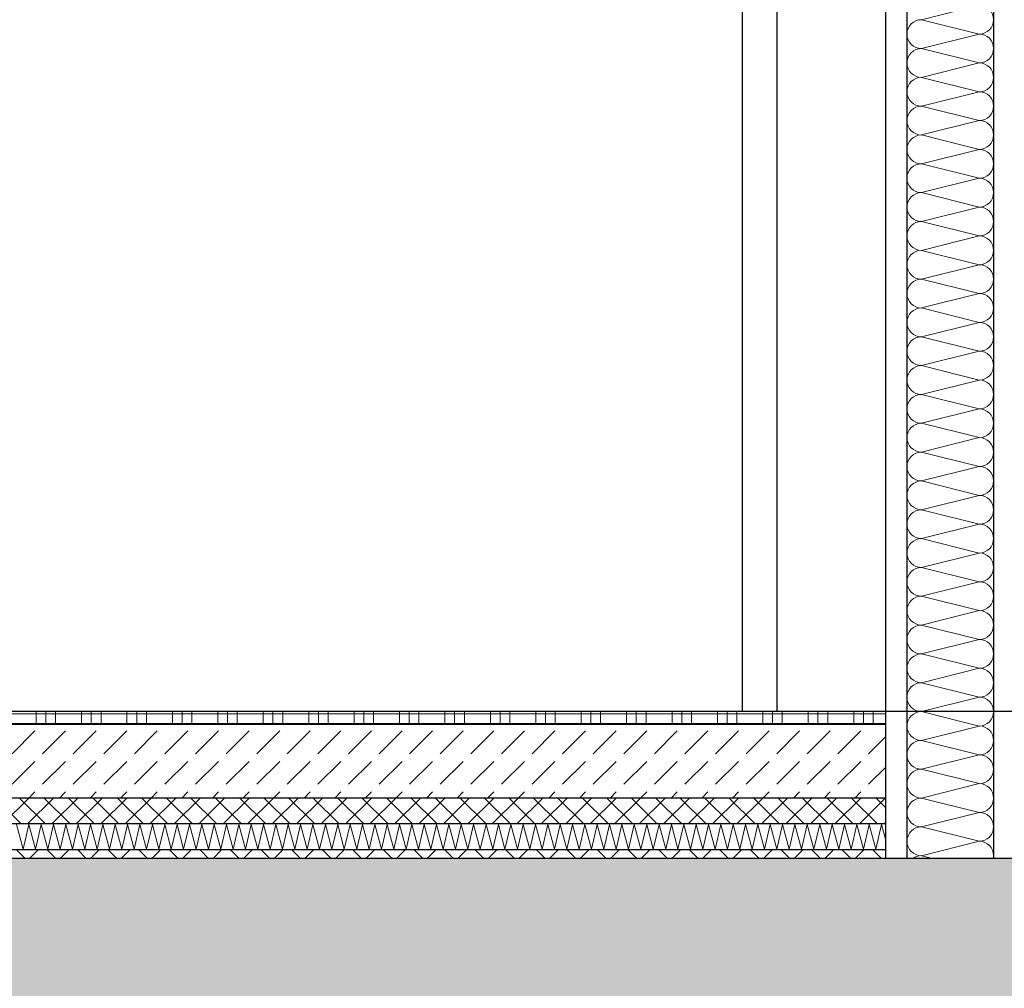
# Model space of a CAD drawing. Header units: metres. Extents: x -12 to 62.3, y -22.2 to 2.8.
# Tile 63 of 214: x 14 to 15.1, y -6.3 to -5.2. Entities that reach past the tile are written whole.
import ezdxf

# ---------------------------------------------------------------- set-up
doc = ezdxf.new("R2010")
doc.units = ezdxf.units.M
doc.header["$LTSCALE"] = 20
doc.header["$MEASUREMENT"] = 0
doc.layers.get('0').update_dxf_attribs({"color": 8, "lineweight": 9})
doc.layers.get('Defpoints').update_dxf_attribs({"color": 8, "lineweight": 9})
for name, color, linetype in [('Neubau_A-Decken', 8, 'Continuous'), ('Neubau_A-STB Wände', 8, 'Continuous'), ('Neubau_A-TB Wände', 8, 'Continuous'), ('Neubau_B-Bodenaufbau', 8, 'Continuous'), ('Neubau_T-Bemaßung', 8, 'Continuous')]:
    doc.layers.add(name, color=color, linetype=linetype)
doc.styles.add('ERSTELLTER_STIL_2', font='arial.ttf')
doc.dimstyles.new('ERSTELLTER_STIL__1', dxfattribs={"dimtxt": 0.0875, "dimasz": 0.059375, "dimexe": 0.18, "dimexo": 0.0625, "dimgap": 0, "dimtad": 1, "dimzin": 0, "dimdsep": 46, "dimtxsty": 'ERSTELLTER_STIL_2', "dimblk": 'ARROWHEAD_6', "dimblk1": 'ARROWHEAD_6', "dimblk2": 'ARROWHEAD_6', "dimcen": 0.09, "dimclrd": 7, "dimclre": 7, "dimclrt": 7, "dimazin": 0, "dimtfac": 1, "dimtdec": 4, "dimtmove": 0, "dimatfit": 3, "dimfxl": 1, "dimtolj": 1, "dimtzin": 0, "dimarcsym": 0})

# ---------------------------------------------------------------- blocks, each defined once
blk = doc.blocks.new('*X369', base_point=(-18420.1572, 0))
at = {"layer": 'Neubau_A-TB Wände', "color": 8, "linetype": 'Continuous', "lineweight": 9}
for p, q in [((-21357.9872, 4.9667), (-21358.0539, 4.95)), ((-21357.9872, 4.9333), (-21358.0539, 4.95)), ((-21357.9872, 4.9333), (-21358.0539, 4.9167)), ((-21357.9872, 4.9), (-21358.0539, 4.9167)), ((-21357.9872, 4.9), (-21358.0539, 4.8833)), ((-21357.9872, 4.8667), (-21358.0539, 4.8833)), ((-21357.9872, 4.8667), (-21358.0539, 4.85)), ((-21357.9872, 4.8333), (-21358.0539, 4.85)), ((-21357.9872, 4.8333), (-21358.0539, 4.8167)), ((-21357.9872, 4.8), (-21358.0539, 4.8167)), ((-21357.9872, 4.8), (-21358.0539, 4.7833)), ((-21357.9872, 4.7667), (-21358.0539, 4.7833)), ((-21357.9872, 4.7667), (-21358.0539, 4.75)), ((-21357.9872, 4.7333), (-21358.0539, 4.75)), ((-21357.9872, 4.7333), (-21358.0539, 4.7167)), ((-21357.9872, 4.7), (-21358.0539, 4.7167)), ((-21357.9872, 4.7), (-21358.0539, 4.6833)), ((-21357.9872, 4.6667), (-21358.0539, 4.6833)), ((-21357.9872, 4.6667), (-21358.0539, 4.65)), ((-21357.9872, 4.6333), (-21358.0539, 4.65)), ((-21357.9872, 4.6333), (-21358.0539, 4.6167)), ((-21357.9872, 4.6), (-21358.0539, 4.6167)), ((-21357.9872, 4.6), (-21358.0539, 4.5833)), ((-21357.9872, 4.5667), (-21358.0539, 4.5833)), ((-21357.9872, 4.5667), (-21358.0539, 4.55)), ((-21357.9872, 4.5333), (-21358.0539, 4.55)), ((-21357.9872, 4.5333), (-21358.0539, 4.5167)), ((-21357.9872, 4.5), (-21358.0539, 4.5167)), ((-21357.9872, 4.5), (-21358.0539, 4.4833)), ((-21357.9872, 4.4667), (-21358.0539, 4.4833)), ((-21357.9872, 4.4667), (-21358.0539, 4.45)), ((-21357.9872, 4.4333), (-21358.0539, 4.45)), ((-21357.9872, 4.4333), (-21358.0539, 4.4167)), ((-21357.9872, 4.4), (-21358.0539, 4.4167)), ((-21357.9872, 4.4), (-21358.0539, 4.3833)), ((-21357.9872, 4.3667), (-21358.0539, 4.3833)), ((-21357.9872, 4.3667), (-21358.0539, 4.35)), ((-21357.9872, 4.3333), (-21358.0539, 4.35)), ((-21357.9872, 4.3333), (-21358.0539, 4.3167)), ((-21357.9872, 4.3), (-21358.0539, 4.3167)), ((-21357.9872, 4.3), (-21358.0539, 4.2833)), ((-21357.9872, 4.2667), (-21358.0539, 4.2833)), ((-21357.9872, 4.2667), (-21358.0539, 4.25)), ((-21357.9872, 4.2333), (-21358.0539, 4.25)), ((-21357.9872, 4.2333), (-21358.0539, 4.2167)), ((-21357.9872, 4.2), (-21358.0539, 4.2167)), ((-21357.9872, 4.2), (-21358.0539, 4.1833)), ((-21357.9872, 4.1667), (-21358.0539, 4.1833)), ((-21357.9872, 4.1667), (-21358.0539, 4.15)), ((-21357.9872, 4.1333), (-21358.0539, 4.15)), ((-21357.9872, 4.1333), (-21358.0539, 4.1167)), ((-21357.9872, 4.1), (-21358.0539, 4.1167)), ((-21357.9872, 4.1), (-21358.0539, 4.0833)), ((-21357.9872, 4.0667), (-21358.0539, 4.0833)), ((-21357.9872, 4.0667), (-21358.0539, 4.05)), ((-21357.9872, 4.0333), (-21358.0539, 4.05)), ((-21357.9872, 4.0333), (-21358.0539, 4.0167)), ((-21357.9872, 4), (-21358.0539, 4.0167)), ((-21357.9872, 4), (-21358.0539, 3.9833)), ((-21358.0406, 3.98), (-21358.0539, 3.9833))]:
    blk.add_line(p, q, dxfattribs=at)
for centre, start, end in [((-21357.9872, 4.95), 0, 90), ((-21358.0539, 4.9333), 90, 180), ((-21357.9872, 4.95), 270, 0), ((-21358.0539, 4.9333), 180, 270), ((-21357.9872, 4.9167), 0, 90), ((-21358.0539, 4.9), 90, 180), ((-21357.9872, 4.9167), 270, 0), ((-21358.0539, 4.9), 180, 270), ((-21357.9872, 4.8833), 0, 90), ((-21358.0539, 4.8667), 90, 180), ((-21357.9872, 4.8833), 270, 0), ((-21358.0539, 4.8667), 180, 270), ((-21357.9872, 4.85), 0, 90), ((-21358.0539, 4.8333), 90, 180), ((-21357.9872, 4.85), 270, 0), ((-21358.0539, 4.8333), 180, 270), ((-21357.9872, 4.8167), 0, 90), ((-21358.0539, 4.8), 90, 180), ((-21357.9872, 4.8167), 270, 0), ((-21358.0539, 4.8), 180, 270), ((-21357.9872, 4.7833), 0, 90), ((-21358.0539, 4.7667), 90, 180), ((-21357.9872, 4.7833), 270, 0), ((-21358.0539, 4.7667), 180, 270), ((-21357.9872, 4.75), 0, 90), ((-21358.0539, 4.7333), 90, 180), ((-21357.9872, 4.75), 270, 0), ((-21358.0539, 4.7333), 180, 270), ((-21357.9872, 4.7167), 0, 90), ((-21358.0539, 4.7), 90, 180), ((-21357.9872, 4.7167), 270, 0), ((-21358.0539, 4.7), 180, 270), ((-21357.9872, 4.6833), 0, 90), ((-21358.0539, 4.6667), 90, 180), ((-21357.9872, 4.6833), 270, 0), ((-21358.0539, 4.6667), 180, 270), ((-21357.9872, 4.65), 0, 90), ((-21358.0539, 4.6333), 90, 180), ((-21357.9872, 4.65), 270, 0), ((-21358.0539, 4.6333), 180, 270), ((-21357.9872, 4.6167), 0, 90), ((-21358.0539, 4.6), 90, 180), ((-21357.9872, 4.6167), 270, 0), ((-21358.0539, 4.6), 180, 270), ((-21357.9872, 4.5833), 0, 90), ((-21358.0539, 4.5667), 90, 180), ((-21357.9872, 4.5833), 270, 0), ((-21358.0539, 4.5667), 180, 270), ((-21357.9872, 4.55), 0, 90), ((-21358.0539, 4.5333), 90, 180), ((-21357.9872, 4.55), 270, 0), ((-21358.0539, 4.5333), 180, 270), ((-21357.9872, 4.5167), 0, 90), ((-21358.0539, 4.5), 90, 180), ((-21357.9872, 4.5167), 270, 0), ((-21358.0539, 4.5), 180, 270), ((-21357.9872, 4.4833), 0, 90), ((-21358.0539, 4.4667), 90, 180), ((-21357.9872, 4.4833), 270, 0), ((-21358.0539, 4.4667), 180, 270), ((-21357.9872, 4.45), 0, 90), ((-21358.0539, 4.4333), 90, 180), ((-21357.9872, 4.45), 270, 0), ((-21358.0539, 4.4333), 180, 270), ((-21357.9872, 4.4167), 0, 90), ((-21358.0539, 4.4), 90, 180), ((-21357.9872, 4.4167), 270, 0), ((-21358.0539, 4.4), 180, 270), ((-21357.9872, 4.3833), 0, 90), ((-21358.0539, 4.3667), 90, 180), ((-21357.9872, 4.3833), 270, 0), ((-21358.0539, 4.3667), 180, 270), ((-21357.9872, 4.35), 0, 90), ((-21358.0539, 4.3333), 90, 180), ((-21357.9872, 4.35), 270, 0), ((-21358.0539, 4.3333), 180, 270), ((-21357.9872, 4.3167), 0, 90), ((-21358.0539, 4.3), 90, 180), ((-21357.9872, 4.3167), 270, 0), ((-21358.0539, 4.3), 180, 270), ((-21357.9872, 4.2833), 0, 90), ((-21358.0539, 4.2667), 90, 180), ((-21357.9872, 4.2833), 270, 0), ((-21358.0539, 4.2667), 180, 270), ((-21357.9872, 4.25), 0, 90), ((-21358.0539, 4.2333), 90, 180), ((-21357.9872, 4.25), 270, 0), ((-21358.0539, 4.2333), 180, 270), ((-21357.9872, 4.2167), 0, 90), ((-21358.0539, 4.2), 90, 180), ((-21357.9872, 4.2167), 270, 0), ((-21358.0539, 4.2), 180, 270), ((-21357.9872, 4.1833), 0, 90), ((-21358.0539, 4.1667), 90, 180), ((-21357.9872, 4.1833), 270, 0), ((-21358.0539, 4.1667), 180, 270), ((-21357.9872, 4.15), 0, 90), ((-21358.0539, 4.1333), 90, 180), ((-21357.9872, 4.15), 270, 0), ((-21358.0539, 4.1333), 180, 270), ((-21357.9872, 4.1167), 0, 90), ((-21358.0539, 4.1), 90, 180), ((-21357.9872, 4.1167), 270, 0), ((-21358.0539, 4.1), 180, 270), ((-21357.9872, 4.0833), 0, 90), ((-21358.0539, 4.0667), 90, 180), ((-21357.9872, 4.0833), 270, 0), ((-21358.0539, 4.0667), 180, 270), ((-21357.9872, 4.05), 0, 90), ((-21358.0539, 4.0333), 90, 180), ((-21357.9872, 4.05), 270, 0), ((-21358.0539, 4.0333), 180, 270), ((-21357.9872, 4.0167), 0, 90), ((-21358.0539, 4), 90, 180), ((-21357.9872, 4.0167), 270, 0), ((-21358.0539, 4), 180, 270), ((-21357.9872, 3.9833), 0, 90), ((-21358.0539, 3.9667), 90, 126.8699), ((-21357.9872, 3.9833), 348.463, 0)]:
    blk.add_arc(centre, 0.0167, start, end, dxfattribs=at)
blk = doc.blocks.new('ARROWHEAD_6')
at = {"color": 0, "linetype": 'Continuous', "lineweight": 0}
for p, q in [((-0.5, -0.5), (0.5, 0.5)), ((0, 0), (-1, 0))]:
    blk.add_line(p, q, dxfattribs=at)
blk = doc.blocks.new('*D508')
at = {"layer": 'Defpoints', "color": 0, "linetype": 'Continuous', "transparency": 16777216}
for p in [(2.6448, -6.195), (45.355, -6.195), (22.615, -6.495)]:
    blk.add_point(p, dxfattribs=at)
at = {"layer": 'Neubau_T-Bemaßung', "linetype": 'Continuous', "lineweight": -2, "transparency": 16777216}
for p, q in [((2.6448, -6.1356), (2.6448, -6.0763)), ((45.2925, -6.195), (2.4648, -6.195)), ((2.6448, -6.195), (2.6448, -6.2317)), ((2.6448, -6.495), (2.6448, -6.4586)), ((22.5525, -6.495), (2.4648, -6.495)), ((2.6448, -6.5544), (2.6448, -6.6138))]:
    blk.add_line(p, q, dxfattribs=at)
at = {"layer": 'Neubau_T-Bemaßung', "linetype": 'Continuous', "lineweight": -2, "transparency": 16777216, "xscale": 0.059375, "yscale": 0.059375, "zscale": 0.059375}
for p, rotation in [((2.6448, -6.195), 270), ((2.6448, -6.495), 90)]:
    blk.add_blockref('ARROWHEAD_6', p, dxfattribs=dict(at, rotation=rotation))
at = {"layer": 'Neubau_T-Bemaßung', "linetype": 'Continuous', "transparency": 16777216, "insert": (2.6448, -6.3451), "char_height": 0.0875, "attachment_point": 5, "rotation": 90, "style": 'ERSTELLTER_STIL_2'}
blk.add_mtext('\\A1;0.30', dxfattribs=at)
blk = doc.blocks.new('*D509')
at = {"layer": 'Defpoints', "color": 0, "linetype": 'Continuous', "transparency": 16777216}
for p in [(2.5313, -6.195), (45.355, -6.195), (45.355, -6.195)]:
    blk.add_point(p, dxfattribs=at)
at = {"layer": 'Neubau_T-Bemaßung', "linetype": 'Continuous', "lineweight": -2, "transparency": 16777216}
for p, q in [((2.5313, -6.1356), (2.5313, -6.0763)), ((45.2925, -6.195), (2.3513, -6.195)), ((45.2925, -6.195), (2.3513, -6.195)), ((2.5313, -6.2544), (2.5313, -6.3138))]:
    blk.add_line(p, q, dxfattribs=at)
at = {"layer": 'Neubau_T-Bemaßung', "linetype": 'Continuous', "lineweight": -2, "transparency": 16777216, "xscale": 0.059375, "yscale": 0.059375, "zscale": 0.059375}
for rotation in [270, 90]:
    blk.add_blockref('ARROWHEAD_6', (2.5313, -6.195), dxfattribs=dict(at, rotation=rotation))
at = {"layer": 'Neubau_T-Bemaßung', "linetype": 'Continuous', "transparency": 16777216, "insert": (2.6448, -6.0763), "char_height": 0.0875, "attachment_point": 5, "rotation": 90, "style": 'ERSTELLTER_STIL_2'}
blk.add_mtext('\\A1;0.00', dxfattribs=at)
blk = doc.blocks.new('*D510')
at = {"layer": 'Defpoints', "color": 0, "linetype": 'Continuous', "transparency": 16777216}
for p in [(2.5312, -6.025), (55.892, -6.025), (45.355, -6.195)]:
    blk.add_point(p, dxfattribs=at)
at = {"layer": 'Neubau_T-Bemaßung', "linetype": 'Continuous', "lineweight": -2, "transparency": 16777216}
for p, q in [((2.5312, -6.025), (2.5312, -5.9272)), ((55.8295, -6.025), (2.3512, -6.025)), ((2.5312, -6.1356), (2.5312, -6.0844)), ((45.2925, -6.195), (2.3512, -6.195))]:
    blk.add_line(p, q, dxfattribs=at)
at = {"layer": 'Neubau_T-Bemaßung', "linetype": 'Continuous', "lineweight": -2, "transparency": 16777216, "xscale": 0.059375, "yscale": 0.059375, "zscale": 0.059375}
for p, rotation in [((2.5312, -6.025), 90), ((2.5312, -6.195), 270)]:
    blk.add_blockref('ARROWHEAD_6', p, dxfattribs=dict(at, rotation=rotation))
at = {"layer": 'Neubau_T-Bemaßung', "linetype": 'Continuous', "transparency": 16777216, "insert": (2.6448, -5.9272), "char_height": 0.0875, "attachment_point": 5, "rotation": 90, "style": 'ERSTELLTER_STIL_2'}
blk.add_mtext('\\A1;0.17', dxfattribs=at)
blk = doc.blocks.new('*D511')
at = {"layer": 'Defpoints', "color": 0, "linetype": 'Continuous', "transparency": 16777216}
for p in [(2.6448, -3.025), (42.69, -3.025), (55.892, -6.025)]:
    blk.add_point(p, dxfattribs=at)
at = {"layer": 'Neubau_T-Bemaßung', "linetype": 'Continuous', "lineweight": -2, "transparency": 16777216}
for p, q in [((42.6275, -3.025), (2.4648, -3.025)), ((2.6448, -3.0844), (2.6448, -4.415)), ((2.6448, -5.9656), (2.6448, -4.642)), ((55.8295, -6.025), (2.4648, -6.025))]:
    blk.add_line(p, q, dxfattribs=at)
at = {"layer": 'Neubau_T-Bemaßung', "linetype": 'Continuous', "lineweight": -2, "transparency": 16777216, "xscale": 0.059375, "yscale": 0.059375, "zscale": 0.059375}
for p, rotation in [((2.6448, -3.025), 90), ((2.6448, -6.025), 270)]:
    blk.add_blockref('ARROWHEAD_6', p, dxfattribs=dict(at, rotation=rotation))
at = {"layer": 'Neubau_T-Bemaßung', "linetype": 'Continuous', "transparency": 16777216, "insert": (2.6448, -4.5285), "char_height": 0.0875, "attachment_point": 5, "rotation": 90, "style": 'ERSTELLTER_STIL_2'}
blk.add_mtext('\\A1;3.00', dxfattribs=at)
blk = doc.blocks.new('*D446')
at = {"layer": 'Defpoints', "color": 0, "linetype": 'Continuous', "transparency": 16777216}
for p in [(2.9948, -6.195), (45.355, -6.195), (22.615, -6.495)]:
    blk.add_point(p, dxfattribs=at)
at = {"layer": 'Neubau_T-Bemaßung', "linetype": 'Continuous', "lineweight": -2, "transparency": 16777216}
for p, q in [((2.9948, -6.1356), (2.9948, -6.0763)), ((45.2925, -6.195), (2.8148, -6.195)), ((2.9948, -6.195), (2.9948, -6.2317)), ((2.9948, -6.495), (2.9948, -6.4586)), ((22.5525, -6.495), (2.8148, -6.495)), ((2.9948, -6.5544), (2.9948, -6.6138))]:
    blk.add_line(p, q, dxfattribs=at)
at = {"layer": 'Neubau_T-Bemaßung', "linetype": 'Continuous', "lineweight": -2, "transparency": 16777216, "xscale": 0.059375, "yscale": 0.059375, "zscale": 0.059375}
for p, rotation in [((2.9948, -6.195), 270), ((2.9948, -6.495), 90)]:
    blk.add_blockref('ARROWHEAD_6', p, dxfattribs=dict(at, rotation=rotation))
at = {"layer": 'Neubau_T-Bemaßung', "linetype": 'Continuous', "transparency": 16777216, "insert": (2.9948, -6.3451), "char_height": 0.0875, "attachment_point": 5, "rotation": 90, "style": 'ERSTELLTER_STIL_2'}
blk.add_mtext('\\A1;0.30', dxfattribs=at)
blk = doc.blocks.new('*D447')
at = {"layer": 'Defpoints', "color": 0, "linetype": 'Continuous', "transparency": 16777216}
for p in [(2.8813, -6.195), (45.355, -6.195), (45.355, -6.195)]:
    blk.add_point(p, dxfattribs=at)
at = {"layer": 'Neubau_T-Bemaßung', "linetype": 'Continuous', "lineweight": -2, "transparency": 16777216}
for p, q in [((2.8813, -6.1356), (2.8813, -6.0763)), ((45.2925, -6.195), (2.7013, -6.195)), ((45.2925, -6.195), (2.7013, -6.195)), ((2.8813, -6.2544), (2.8813, -6.3138))]:
    blk.add_line(p, q, dxfattribs=at)
at = {"layer": 'Neubau_T-Bemaßung', "linetype": 'Continuous', "lineweight": -2, "transparency": 16777216, "xscale": 0.059375, "yscale": 0.059375, "zscale": 0.059375}
for rotation in [270, 90]:
    blk.add_blockref('ARROWHEAD_6', (2.8813, -6.195), dxfattribs=dict(at, rotation=rotation))
at = {"layer": 'Neubau_T-Bemaßung', "linetype": 'Continuous', "transparency": 16777216, "insert": (2.9948, -6.0763), "char_height": 0.0875, "attachment_point": 5, "rotation": 90, "style": 'ERSTELLTER_STIL_2'}
blk.add_mtext('\\A1;0.00', dxfattribs=at)
blk = doc.blocks.new('*D448')
at = {"layer": 'Defpoints', "color": 0, "linetype": 'Continuous', "transparency": 16777216}
for p in [(2.9948, -2.695), (45.355, -2.695), (45.355, -6.195)]:
    blk.add_point(p, dxfattribs=at)
at = {"layer": 'Neubau_T-Bemaßung', "linetype": 'Continuous', "lineweight": -2, "transparency": 16777216}
for p, q in [((45.2925, -2.695), (2.8148, -2.695)), ((2.9948, -2.7544), (2.9948, -4.335)), ((2.9948, -6.1356), (2.9948, -4.562)), ((45.2925, -6.195), (2.8148, -6.195))]:
    blk.add_line(p, q, dxfattribs=at)
at = {"layer": 'Neubau_T-Bemaßung', "linetype": 'Continuous', "lineweight": -2, "transparency": 16777216, "xscale": 0.059375, "yscale": 0.059375, "zscale": 0.059375}
for p, rotation in [((2.9948, -2.695), 90), ((2.9948, -6.195), 270)]:
    blk.add_blockref('ARROWHEAD_6', p, dxfattribs=dict(at, rotation=rotation))
at = {"layer": 'Neubau_T-Bemaßung', "linetype": 'Continuous', "transparency": 16777216, "insert": (2.9948, -4.4485), "char_height": 0.0875, "attachment_point": 5, "rotation": 90, "style": 'ERSTELLTER_STIL_2'}
blk.add_mtext('\\A1;3.50', dxfattribs=at)
blk = doc.blocks.new('*D420')
at = {"layer": 'Defpoints', "color": 0, "linetype": 'Continuous', "transparency": 16777216}
for p in [(8.7601, -6.195), (45.355, -6.195), (22.615, -6.495)]:
    blk.add_point(p, dxfattribs=at)
at = {"layer": 'Neubau_T-Bemaßung', "linetype": 'Continuous', "lineweight": -2, "transparency": 16777216}
for p, q in [((8.7601, -6.1356), (8.7601, -6.0763)), ((45.2925, -6.195), (8.5801, -6.195)), ((8.7601, -6.195), (8.7601, -6.2317)), ((8.7601, -6.495), (8.7601, -6.4586)), ((22.5525, -6.495), (8.5801, -6.495)), ((8.7601, -6.5544), (8.7601, -6.6138))]:
    blk.add_line(p, q, dxfattribs=at)
at = {"layer": 'Neubau_T-Bemaßung', "linetype": 'Continuous', "lineweight": -2, "transparency": 16777216, "xscale": 0.059375, "yscale": 0.059375, "zscale": 0.059375}
for p, rotation in [((8.7601, -6.195), 270), ((8.7601, -6.495), 90)]:
    blk.add_blockref('ARROWHEAD_6', p, dxfattribs=dict(at, rotation=rotation))
at = {"layer": 'Neubau_T-Bemaßung', "linetype": 'Continuous', "transparency": 16777216, "insert": (8.7601, -6.3451), "char_height": 0.0875, "attachment_point": 5, "rotation": 90, "style": 'ERSTELLTER_STIL_2'}
blk.add_mtext('\\A1;0.30', dxfattribs=at)
blk = doc.blocks.new('*D421')
at = {"layer": 'Defpoints', "color": 0, "linetype": 'Continuous', "transparency": 16777216}
for p in [(8.6466, -6.195), (45.355, -6.195), (45.355, -6.195)]:
    blk.add_point(p, dxfattribs=at)
at = {"layer": 'Neubau_T-Bemaßung', "linetype": 'Continuous', "lineweight": -2, "transparency": 16777216}
for p, q in [((8.6466, -6.1356), (8.6466, -6.0763)), ((45.2925, -6.195), (8.4666, -6.195)), ((45.2925, -6.195), (8.4666, -6.195)), ((8.6466, -6.2544), (8.6466, -6.3138))]:
    blk.add_line(p, q, dxfattribs=at)
at = {"layer": 'Neubau_T-Bemaßung', "linetype": 'Continuous', "lineweight": -2, "transparency": 16777216, "xscale": 0.059375, "yscale": 0.059375, "zscale": 0.059375}
for rotation in [270, 90]:
    blk.add_blockref('ARROWHEAD_6', (8.6466, -6.195), dxfattribs=dict(at, rotation=rotation))
at = {"layer": 'Neubau_T-Bemaßung', "linetype": 'Continuous', "transparency": 16777216, "insert": (8.7601, -6.0763), "char_height": 0.0875, "attachment_point": 5, "rotation": 90, "style": 'ERSTELLTER_STIL_2'}
blk.add_mtext('\\A1;0.00', dxfattribs=at)
blk = doc.blocks.new('*D422')
at = {"layer": 'Defpoints', "color": 0, "linetype": 'Continuous', "transparency": 16777216}
for p in [(8.6465, -6.025), (55.892, -6.025), (45.355, -6.195)]:
    blk.add_point(p, dxfattribs=at)
at = {"layer": 'Neubau_T-Bemaßung', "linetype": 'Continuous', "lineweight": -2, "transparency": 16777216}
for p, q in [((8.6465, -6.025), (8.6465, -5.9272)), ((55.8295, -6.025), (8.4665, -6.025)), ((8.6465, -6.1356), (8.6465, -6.0844)), ((45.2925, -6.195), (8.4665, -6.195))]:
    blk.add_line(p, q, dxfattribs=at)
at = {"layer": 'Neubau_T-Bemaßung', "linetype": 'Continuous', "lineweight": -2, "transparency": 16777216, "xscale": 0.059375, "yscale": 0.059375, "zscale": 0.059375}
for p, rotation in [((8.6465, -6.025), 90), ((8.6465, -6.195), 270)]:
    blk.add_blockref('ARROWHEAD_6', p, dxfattribs=dict(at, rotation=rotation))
at = {"layer": 'Neubau_T-Bemaßung', "linetype": 'Continuous', "transparency": 16777216, "insert": (8.7601, -5.9272), "char_height": 0.0875, "attachment_point": 5, "rotation": 90, "style": 'ERSTELLTER_STIL_2'}
blk.add_mtext('\\A1;0.17', dxfattribs=at)
blk = doc.blocks.new('*D423')
at = {"layer": 'Defpoints', "color": 0, "linetype": 'Continuous', "transparency": 16777216}
for p in [(8.7601, -3.025), (42.69, -3.025), (55.892, -6.025)]:
    blk.add_point(p, dxfattribs=at)
at = {"layer": 'Neubau_T-Bemaßung', "linetype": 'Continuous', "lineweight": -2, "transparency": 16777216}
for p, q in [((42.6275, -3.025), (8.5801, -3.025)), ((8.7601, -3.0844), (8.7601, -4.415)), ((8.7601, -5.9656), (8.7601, -4.642)), ((55.8295, -6.025), (8.5801, -6.025))]:
    blk.add_line(p, q, dxfattribs=at)
at = {"layer": 'Neubau_T-Bemaßung', "linetype": 'Continuous', "lineweight": -2, "transparency": 16777216, "xscale": 0.059375, "yscale": 0.059375, "zscale": 0.059375}
for p, rotation in [((8.7601, -3.025), 90), ((8.7601, -6.025), 270)]:
    blk.add_blockref('ARROWHEAD_6', p, dxfattribs=dict(at, rotation=rotation))
at = {"layer": 'Neubau_T-Bemaßung', "linetype": 'Continuous', "transparency": 16777216, "insert": (8.7601, -4.5285), "char_height": 0.0875, "attachment_point": 5, "rotation": 90, "style": 'ERSTELLTER_STIL_2'}
blk.add_mtext('\\A1;3.00', dxfattribs=at)
blk = doc.blocks.new('*D430')
at = {"layer": 'Defpoints', "color": 0, "linetype": 'Continuous', "transparency": 16777216}
for p in [(9.1101, -6.195), (45.355, -6.195), (22.615, -6.495)]:
    blk.add_point(p, dxfattribs=at)
at = {"layer": 'Neubau_T-Bemaßung', "linetype": 'Continuous', "lineweight": -2, "transparency": 16777216}
for p, q in [((9.1101, -6.1356), (9.1101, -6.0763)), ((45.2925, -6.195), (8.9301, -6.195)), ((9.1101, -6.195), (9.1101, -6.2317)), ((9.1101, -6.495), (9.1101, -6.4586)), ((22.5525, -6.495), (8.9301, -6.495)), ((9.1101, -6.5544), (9.1101, -6.6138))]:
    blk.add_line(p, q, dxfattribs=at)
at = {"layer": 'Neubau_T-Bemaßung', "linetype": 'Continuous', "lineweight": -2, "transparency": 16777216, "xscale": 0.059375, "yscale": 0.059375, "zscale": 0.059375}
for p, rotation in [((9.1101, -6.195), 270), ((9.1101, -6.495), 90)]:
    blk.add_blockref('ARROWHEAD_6', p, dxfattribs=dict(at, rotation=rotation))
at = {"layer": 'Neubau_T-Bemaßung', "linetype": 'Continuous', "transparency": 16777216, "insert": (9.1101, -6.3451), "char_height": 0.0875, "attachment_point": 5, "rotation": 90, "style": 'ERSTELLTER_STIL_2'}
blk.add_mtext('\\A1;0.30', dxfattribs=at)
blk = doc.blocks.new('*D431')
at = {"layer": 'Defpoints', "color": 0, "linetype": 'Continuous', "transparency": 16777216}
for p in [(8.9966, -6.195), (45.355, -6.195), (45.355, -6.195)]:
    blk.add_point(p, dxfattribs=at)
at = {"layer": 'Neubau_T-Bemaßung', "linetype": 'Continuous', "lineweight": -2, "transparency": 16777216}
for p, q in [((8.9966, -6.1356), (8.9966, -6.0763)), ((45.2925, -6.195), (8.8166, -6.195)), ((45.2925, -6.195), (8.8166, -6.195)), ((8.9966, -6.2544), (8.9966, -6.3138))]:
    blk.add_line(p, q, dxfattribs=at)
at = {"layer": 'Neubau_T-Bemaßung', "linetype": 'Continuous', "lineweight": -2, "transparency": 16777216, "xscale": 0.059375, "yscale": 0.059375, "zscale": 0.059375}
for rotation in [270, 90]:
    blk.add_blockref('ARROWHEAD_6', (8.9966, -6.195), dxfattribs=dict(at, rotation=rotation))
at = {"layer": 'Neubau_T-Bemaßung', "linetype": 'Continuous', "transparency": 16777216, "insert": (9.1101, -6.0763), "char_height": 0.0875, "attachment_point": 5, "rotation": 90, "style": 'ERSTELLTER_STIL_2'}
blk.add_mtext('\\A1;0.00', dxfattribs=at)
blk = doc.blocks.new('*D432')
at = {"layer": 'Defpoints', "color": 0, "linetype": 'Continuous', "transparency": 16777216}
for p in [(9.1101, -2.695), (45.355, -2.695), (45.355, -6.195)]:
    blk.add_point(p, dxfattribs=at)
at = {"layer": 'Neubau_T-Bemaßung', "linetype": 'Continuous', "lineweight": -2, "transparency": 16777216}
for p, q in [((45.2925, -2.695), (8.9301, -2.695)), ((9.1101, -2.7544), (9.1101, -4.335)), ((9.1101, -6.1356), (9.1101, -4.562)), ((45.2925, -6.195), (8.9301, -6.195))]:
    blk.add_line(p, q, dxfattribs=at)
at = {"layer": 'Neubau_T-Bemaßung', "linetype": 'Continuous', "lineweight": -2, "transparency": 16777216, "xscale": 0.059375, "yscale": 0.059375, "zscale": 0.059375}
for p, rotation in [((9.1101, -2.695), 90), ((9.1101, -6.195), 270)]:
    blk.add_blockref('ARROWHEAD_6', p, dxfattribs=dict(at, rotation=rotation))
at = {"layer": 'Neubau_T-Bemaßung', "linetype": 'Continuous', "transparency": 16777216, "insert": (9.1101, -4.4485), "char_height": 0.0875, "attachment_point": 5, "rotation": 90, "style": 'ERSTELLTER_STIL_2'}
blk.add_mtext('\\A1;3.50', dxfattribs=at)

msp = doc.modelspace()

# ---------------------------------------------------------------- hatches: boundary and pattern name
at = {"layer": 'Neubau_A-Decken', "linetype": 'Continuous'}
h = msp.add_hatch(dxfattribs=at)
h.set_pattern_fill('BETON__STAHLBETON_0001', color=256, style=0, pattern_type=2)
h.set_pattern_definition([(45, (2952.9134, -10.175), (-0.0848528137, 0.0848528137), []), (45, (2952.87097, -10.13257), (-0.0848528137, 0.0848528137), [0.09, -0.03])])
h.paths.add_polyline_path([(12.4, -6.495), (24.78, -6.495), (24.78, -6.195), (12.4, -6.195)])
at = {"layer": 'Neubau_B-Bodenaufbau', "linetype": 'Continuous'}
h = msp.add_hatch(dxfattribs=at)
h.set_pattern_fill('BETON__UNBEWEHRT_0001', color=256, style=0, pattern_type=2)
h.set_pattern_definition([(45, (2952.9134, -10.175), (-0.0353553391, 0.0353553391), [0.0375, -0.0125]), (45, (2952.9134, -10.139645), (-0.0353553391, 0.0353553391), [0.0375, -0.0125])])
h.paths.add_polyline_path([(12.85, -6.04), (12.85, -6.125), (14.975, -6.125), (14.975, -6.04)])
h = msp.add_hatch(dxfattribs=at)
h.set_pattern_fill('DÄMMUNG__HART_2_0001', color=256, style=0, pattern_type=2)
h.set_pattern_definition([(45, (2952.9134, -10.175), (-0.01414213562, 0.01414213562), []), (135, (2952.9134, -10.175), (0.01414213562, 0.01414213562), [])])
h.paths.add_polyline_path([(12.85, -6.125), (12.85, -6.155), (14.975, -6.155), (14.975, -6.125)])
h = msp.add_hatch(dxfattribs=at)
h.set_pattern_fill('GUßASPHALT_0001', color=256, style=0, pattern_type=2)
h.set_pattern_definition([(45, (2952.9134, -10.175), (-0.01767766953, 0.01767766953), []), (135, (2952.9134, -10.175), (0.01767766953, 0.01767766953), [])])
h.paths.add_polyline_path([(12.85, -6.195), (14.975, -6.195), (14.975, -6.185), (12.85, -6.185)])

# ---------------------------------------------------------------- linework, layer by layer
at = {"layer": 'Neubau_A-Decken', "linetype": 'Continuous', "flags": 128}
msp.add_lwpolyline([(22.38, -6.195), (20.17, -6.195), (20.1575, -6.195), (20.145, -6.195), (19.995, -6.195), (19.9825, -6.195), (19.97, -6.195), (17.87, -6.195), (17.8575, -6.195), (17.845, -6.195), (17.795, -6.195), (17.695, -6.195), (17.645, -6.195), (17.6325, -6.195), (17.62, -6.195), (15.125, -6.195), (15.1125, -6.195), (15.1, -6.195), (15, -6.195), (14.9875, -6.195), (14.975, -6.195), (12.85, -6.195), (12.8375, -6.195), (12.825, -6.195)], dxfattribs=at)
at = {"layer": 'Neubau_A-STB Wände', "linetype": 'Continuous'}
for p, q in [((14.85, -6.025), (14.85, -3.765)), ((14.81, -6.025), (14.81, -3.805))]:
    msp.add_line(p, q, dxfattribs=at)
at = {"layer": 'Neubau_A-TB Wände', "linetype": 'Continuous'}
for p, q in [((15, -2.695), (15, -6.195)), ((15.1, -2.695), (15.1, -6.195)), ((14.975, -3.525), (14.975, -6.025))]:
    msp.add_line(p, q, dxfattribs=at)
at = {"layer": 'Neubau_A-TB Wände', "linetype": 'Continuous', "flags": 128}
msp.add_lwpolyline([(14.975, -6.025), (14.975, -6.04), (14.975, -6.125), (14.975, -6.155), (14.975, -6.185), (14.975, -6.195)], dxfattribs=at)
at = {"layer": 'Neubau_B-Bodenaufbau', "linetype": 'Continuous'}
for p, q in [((14.975, -6.025), (12.85, -6.025)), ((14.975, -6.04), (12.85, -6.04)), ((14.975, -6.125), (12.85, -6.125)), ((14.975, -6.155), (12.85, -6.155)), ((14.975, -6.185), (12.85, -6.185))]:
    msp.add_line(p, q, dxfattribs=at)
at = {"layer": 'Neubau_B-Bodenaufbau', "linetype": 'Continuous', "lineweight": 9}
for p, q in [((13.9634, -6.0275), (14.0159, -6.0275)), ((13.9934, -6.025), (13.9934, -6.0275)), ((13.9934, -6.0275), (13.9934, -6.04)), ((14.0046, -6.025), (14.0046, -6.0275)), ((14.0046, -6.0275), (14.0046, -6.04)), ((14.0159, -6.025), (14.0159, -6.0275)), ((14.0159, -6.0275), (14.0684, -6.0275)), ((14.0159, -6.0275), (14.0159, -6.04)), ((14.0459, -6.025), (14.0459, -6.0275)), ((14.0459, -6.0275), (14.0459, -6.04)), ((14.0571, -6.025), (14.0571, -6.0275)), ((14.0571, -6.0275), (14.0571, -6.04)), ((14.0684, -6.025), (14.0684, -6.0275)), ((14.0684, -6.0275), (14.1209, -6.0275)), ((14.0684, -6.0275), (14.0684, -6.04)), ((14.0984, -6.025), (14.0984, -6.0275)), ((14.0984, -6.0275), (14.0984, -6.04)), ((14.1096, -6.025), (14.1096, -6.0275)), ((14.1096, -6.0275), (14.1096, -6.04)), ((14.1209, -6.025), (14.1209, -6.0275)), ((14.1209, -6.0275), (14.1734, -6.0275)), ((14.1209, -6.0275), (14.1209, -6.04)), ((14.1509, -6.025), (14.1509, -6.0275)), ((14.1509, -6.0275), (14.1509, -6.04)), ((14.1621, -6.025), (14.1621, -6.0275)), ((14.1621, -6.0275), (14.1621, -6.04)), ((14.1734, -6.025), (14.1734, -6.0275)), ((14.1734, -6.0275), (14.2259, -6.0275)), ((14.1734, -6.0275), (14.1734, -6.04)), ((14.2034, -6.025), (14.2034, -6.0275)), ((14.2034, -6.0275), (14.2034, -6.04)), ((14.2146, -6.025), (14.2146, -6.0275)), ((14.2146, -6.0275), (14.2146, -6.04)), ((14.2259, -6.025), (14.2259, -6.0275)), ((14.2259, -6.0275), (14.2784, -6.0275)), ((14.2259, -6.0275), (14.2259, -6.04)), ((14.2559, -6.025), (14.2559, -6.0275)), ((14.2559, -6.0275), (14.2559, -6.04)), ((14.2671, -6.025), (14.2671, -6.0275)), ((14.2671, -6.0275), (14.2671, -6.04)), ((14.2784, -6.025), (14.2784, -6.0275)), ((14.2784, -6.0275), (14.3309, -6.0275)), ((14.2784, -6.0275), (14.2784, -6.04)), ((14.3084, -6.025), (14.3084, -6.0275)), ((14.3084, -6.0275), (14.3084, -6.04)), ((14.3196, -6.025), (14.3196, -6.0275)), ((14.3196, -6.0275), (14.3196, -6.04)), ((14.3309, -6.025), (14.3309, -6.0275)), ((14.3309, -6.0275), (14.3834, -6.0275)), ((14.3309, -6.0275), (14.3309, -6.04)), ((14.3609, -6.025), (14.3609, -6.0275)), ((14.3609, -6.0275), (14.3609, -6.04)), ((14.3721, -6.025), (14.3721, -6.0275)), ((14.3721, -6.0275), (14.3721, -6.04)), ((14.3834, -6.025), (14.3834, -6.0275)), ((14.3834, -6.0275), (14.4359, -6.0275)), ((14.3834, -6.0275), (14.3834, -6.04)), ((14.4134, -6.025), (14.4134, -6.0275)), ((14.4134, -6.0275), (14.4134, -6.04)), ((14.4246, -6.025), (14.4246, -6.0275)), ((14.4246, -6.0275), (14.4246, -6.04)), ((14.4359, -6.025), (14.4359, -6.0275)), ((14.4359, -6.0275), (14.4884, -6.0275)), ((14.4359, -6.0275), (14.4359, -6.04)), ((14.4659, -6.025), (14.4659, -6.0275)), ((14.4659, -6.0275), (14.4659, -6.04)), ((14.4771, -6.025), (14.4771, -6.0275)), ((14.4771, -6.0275), (14.4771, -6.04)), ((14.4884, -6.025), (14.4884, -6.0275)), ((14.4884, -6.0275), (14.5409, -6.0275)), ((14.4884, -6.0275), (14.4884, -6.04)), ((14.5184, -6.025), (14.5184, -6.0275)), ((14.5184, -6.0275), (14.5184, -6.04)), ((14.5296, -6.025), (14.5296, -6.0275)), ((14.5296, -6.0275), (14.5296, -6.04)), ((14.5409, -6.025), (14.5409, -6.0275)), ((14.5409, -6.0275), (14.5934, -6.0275)), ((14.5409, -6.0275), (14.5409, -6.04)), ((14.5709, -6.025), (14.5709, -6.0275)), ((14.5709, -6.0275), (14.5709, -6.04)), ((14.5821, -6.025), (14.5821, -6.0275)), ((14.5821, -6.0275), (14.5821, -6.04)), ((14.5934, -6.025), (14.5934, -6.0275)), ((14.5934, -6.0275), (14.6459, -6.0275)), ((14.5934, -6.0275), (14.5934, -6.04)), ((14.6234, -6.025), (14.6234, -6.0275)), ((14.6234, -6.0275), (14.6234, -6.04)), ((14.6346, -6.025), (14.6346, -6.0275)), ((14.6346, -6.0275), (14.6346, -6.04)), ((14.6459, -6.025), (14.6459, -6.0275)), ((14.6459, -6.0275), (14.6984, -6.0275)), ((14.6459, -6.0275), (14.6459, -6.04)), ((14.6759, -6.025), (14.6759, -6.0275)), ((14.6759, -6.0275), (14.6759, -6.04)), ((14.6871, -6.025), (14.6871, -6.0275)), ((14.6871, -6.0275), (14.6871, -6.04)), ((14.6984, -6.025), (14.6984, -6.0275)), ((14.6984, -6.0275), (14.7509, -6.0275)), ((14.6984, -6.0275), (14.6984, -6.04)), ((14.7284, -6.025), (14.7284, -6.0275)), ((14.7284, -6.0275), (14.7284, -6.04)), ((14.7396, -6.025), (14.7396, -6.0275)), ((14.7396, -6.0275), (14.7396, -6.04)), ((14.7509, -6.025), (14.7509, -6.0275)), ((14.7509, -6.0275), (14.8034, -6.0275)), ((14.7509, -6.0275), (14.7509, -6.04)), ((14.7809, -6.025), (14.7809, -6.0275)), ((14.7809, -6.0275), (14.7809, -6.04)), ((14.7921, -6.025), (14.7921, -6.0275)), ((14.7921, -6.0275), (14.7921, -6.04)), ((14.8034, -6.025), (14.8034, -6.0275)), ((14.8034, -6.0275), (14.8559, -6.0275)), ((14.8034, -6.0275), (14.8034, -6.04)), ((14.8334, -6.025), (14.8334, -6.0275)), ((14.8334, -6.0275), (14.8334, -6.04)), ((14.8446, -6.025), (14.8446, -6.0275)), ((14.8446, -6.0275), (14.8446, -6.04)), ((14.8559, -6.025), (14.8559, -6.0275)), ((14.8559, -6.0275), (14.9084, -6.0275)), ((14.8559, -6.0275), (14.8559, -6.04)), ((14.8859, -6.025), (14.8859, -6.0275)), ((14.8859, -6.0275), (14.8859, -6.04)), ((14.8971, -6.025), (14.8971, -6.0275)), ((14.8971, -6.0275), (14.8971, -6.04)), ((14.9084, -6.025), (14.9084, -6.0275)), ((14.9084, -6.0275), (14.9609, -6.0275)), ((14.9084, -6.0275), (14.9084, -6.04)), ((14.9384, -6.025), (14.9384, -6.0275)), ((14.9384, -6.0275), (14.9384, -6.04)), ((14.9496, -6.025), (14.9496, -6.0275)), ((14.9496, -6.0275), (14.9496, -6.04)), ((14.9609, -6.025), (14.9609, -6.0275)), ((14.9609, -6.0275), (14.975, -6.0275)), ((14.9609, -6.0275), (14.9609, -6.04)), ((13.9634, -6.0387), (14.0159, -6.0387)), ((14.0159, -6.0387), (14.0684, -6.0387)), ((14.0684, -6.0387), (14.1209, -6.0387)), ((14.1209, -6.0387), (14.1734, -6.0387)), ((14.1734, -6.0387), (14.2259, -6.0387)), ((14.2259, -6.0387), (14.2784, -6.0387)), ((14.2784, -6.0387), (14.3309, -6.0387)), ((14.3309, -6.0387), (14.3834, -6.0387)), ((14.3834, -6.0387), (14.4359, -6.0387)), ((14.4359, -6.0387), (14.4884, -6.0387)), ((14.4884, -6.0387), (14.5409, -6.0387)), ((14.5409, -6.0387), (14.5934, -6.0387)), ((14.5934, -6.0387), (14.6459, -6.0387)), ((14.6459, -6.0387), (14.6984, -6.0387)), ((14.6984, -6.0387), (14.7509, -6.0387)), ((14.7509, -6.0387), (14.8034, -6.0387)), ((14.8034, -6.0387), (14.8559, -6.0387)), ((14.8559, -6.0387), (14.9084, -6.0387)), ((14.9084, -6.0387), (14.9609, -6.0387)), ((14.9609, -6.0387), (14.975, -6.0387)), ((13.9705, -6.1557), (13.9782, -6.1843)), ((13.9782, -6.1843), (13.9848, -6.1557)), ((13.9848, -6.1557), (13.9925, -6.1843)), ((13.9925, -6.1843), (13.9991, -6.1557)), ((13.9991, -6.1557), (14.0068, -6.1843)), ((14.0068, -6.1843), (14.0134, -6.1557)), ((14.0134, -6.1557), (14.0211, -6.1843)), ((14.0211, -6.1843), (14.0277, -6.1557)), ((14.0277, -6.1557), (14.0353, -6.1843)), ((14.0353, -6.1843), (14.042, -6.1557)), ((14.042, -6.1557), (14.0496, -6.1843)), ((14.0496, -6.1843), (14.0563, -6.1557)), ((14.0563, -6.1557), (14.0639, -6.1843)), ((14.0639, -6.1843), (14.0705, -6.1557)), ((14.0705, -6.1557), (14.0782, -6.1843)), ((14.0782, -6.1843), (14.0848, -6.1557)), ((14.0848, -6.1557), (14.0925, -6.1843)), ((14.0925, -6.1843), (14.0991, -6.1557)), ((14.0991, -6.1557), (14.1068, -6.1843)), ((14.1068, -6.1843), (14.1134, -6.1557)), ((14.1134, -6.1557), (14.1211, -6.1843)), ((14.1211, -6.1843), (14.1277, -6.1557)), ((14.1277, -6.1557), (14.1353, -6.1843)), ((14.1353, -6.1843), (14.142, -6.1557)), ((14.142, -6.1557), (14.1496, -6.1843)), ((14.1496, -6.1843), (14.1563, -6.1557)), ((14.1563, -6.1557), (14.1639, -6.1843)), ((14.1639, -6.1843), (14.1705, -6.1557)), ((14.1705, -6.1557), (14.1782, -6.1843)), ((14.1782, -6.1843), (14.1848, -6.1557)), ((14.1848, -6.1557), (14.1925, -6.1843)), ((14.1925, -6.1843), (14.1991, -6.1557)), ((14.1991, -6.1557), (14.2068, -6.1843)), ((14.2068, -6.1843), (14.2134, -6.1557)), ((14.2134, -6.1557), (14.2211, -6.1843)), ((14.2211, -6.1843), (14.2277, -6.1557)), ((14.2277, -6.1557), (14.2353, -6.1843)), ((14.2353, -6.1843), (14.242, -6.1557)), ((14.242, -6.1557), (14.2496, -6.1843)), ((14.2496, -6.1843), (14.2563, -6.1557)), ((14.2563, -6.1557), (14.2639, -6.1843)), ((14.2639, -6.1843), (14.2705, -6.1557)), ((14.2705, -6.1557), (14.2782, -6.1843)), ((14.2782, -6.1843), (14.2848, -6.1557)), ((14.2848, -6.1557), (14.2925, -6.1843)), ((14.2925, -6.1843), (14.2991, -6.1557)), ((14.2991, -6.1557), (14.3068, -6.1843)), ((14.3068, -6.1843), (14.3134, -6.1557)), ((14.3134, -6.1557), (14.3211, -6.1843)), ((14.3211, -6.1843), (14.3277, -6.1557)), ((14.3277, -6.1557), (14.3353, -6.1843)), ((14.3353, -6.1843), (14.342, -6.1557)), ((14.342, -6.1557), (14.3496, -6.1843)), ((14.3496, -6.1843), (14.3563, -6.1557)), ((14.3563, -6.1557), (14.3639, -6.1843)), ((14.3639, -6.1843), (14.3705, -6.1557)), ((14.3705, -6.1557), (14.3782, -6.1843)), ((14.3782, -6.1843), (14.3848, -6.1557)), ((14.3848, -6.1557), (14.3925, -6.1843)), ((14.3925, -6.1843), (14.3991, -6.1557)), ((14.3991, -6.1557), (14.4068, -6.1843)), ((14.4068, -6.1843), (14.4134, -6.1557)), ((14.4134, -6.1557), (14.4211, -6.1843)), ((14.4211, -6.1843), (14.4277, -6.1557)), ((14.4277, -6.1557), (14.4353, -6.1843)), ((14.4353, -6.1843), (14.442, -6.1557)), ((14.442, -6.1557), (14.4496, -6.1843)), ((14.4496, -6.1843), (14.4563, -6.1557)), ((14.4563, -6.1557), (14.4639, -6.1843)), ((14.4639, -6.1843), (14.4705, -6.1557)), ((14.4705, -6.1557), (14.4782, -6.1843)), ((14.4782, -6.1843), (14.4848, -6.1557)), ((14.4848, -6.1557), (14.4925, -6.1843)), ((14.4925, -6.1843), (14.4991, -6.1557)), ((14.4991, -6.1557), (14.5068, -6.1843)), ((14.5068, -6.1843), (14.5134, -6.1557)), ((14.5134, -6.1557), (14.5211, -6.1843)), ((14.5211, -6.1843), (14.5277, -6.1557)), ((14.5277, -6.1557), (14.5353, -6.1843)), ((14.5353, -6.1843), (14.542, -6.1557)), ((14.542, -6.1557), (14.5496, -6.1843)), ((14.5496, -6.1843), (14.5563, -6.1557)), ((14.5563, -6.1557), (14.5639, -6.1843)), ((14.5639, -6.1843), (14.5705, -6.1557)), ((14.5705, -6.1557), (14.5782, -6.1843)), ((14.5782, -6.1843), (14.5848, -6.1557)), ((14.5848, -6.1557), (14.5925, -6.1843)), ((14.5925, -6.1843), (14.5991, -6.1557)), ((14.5991, -6.1557), (14.6068, -6.1843)), ((14.6068, -6.1843), (14.6134, -6.1557)), ((14.6134, -6.1557), (14.6211, -6.1843)), ((14.6211, -6.1843), (14.6277, -6.1557)), ((14.6277, -6.1557), (14.6353, -6.1843)), ((14.6353, -6.1843), (14.642, -6.1557)), ((14.642, -6.1557), (14.6496, -6.1843)), ((14.6496, -6.1843), (14.6563, -6.1557)), ((14.6563, -6.1557), (14.6639, -6.1843)), ((14.6639, -6.1843), (14.6705, -6.1557)), ((14.6705, -6.1557), (14.6782, -6.1843)), ((14.6782, -6.1843), (14.6848, -6.1557)), ((14.6848, -6.1557), (14.6925, -6.1843)), ((14.6925, -6.1843), (14.6991, -6.1557)), ((14.6991, -6.1557), (14.7068, -6.1843)), ((14.7068, -6.1843), (14.7134, -6.1557)), ((14.7134, -6.1557), (14.7211, -6.1843)), ((14.7211, -6.1843), (14.7277, -6.1557)), ((14.7277, -6.1557), (14.7353, -6.1843)), ((14.7353, -6.1843), (14.742, -6.1557)), ((14.742, -6.1557), (14.7496, -6.1843)), ((14.7496, -6.1843), (14.7563, -6.1557)), ((14.7563, -6.1557), (14.7639, -6.1843)), ((14.7639, -6.1843), (14.7705, -6.1557)), ((14.7705, -6.1557), (14.7782, -6.1843)), ((14.7782, -6.1843), (14.7848, -6.1557)), ((14.7848, -6.1557), (14.7925, -6.1843)), ((14.7925, -6.1843), (14.7991, -6.1557)), ((14.7991, -6.1557), (14.8068, -6.1843)), ((14.8068, -6.1843), (14.8134, -6.1557)), ((14.8134, -6.1557), (14.8211, -6.1843)), ((14.8211, -6.1843), (14.8277, -6.1557)), ((14.8277, -6.1557), (14.8353, -6.1843)), ((14.8353, -6.1843), (14.842, -6.1557)), ((14.842, -6.1557), (14.8496, -6.1843)), ((14.8496, -6.1843), (14.8563, -6.1557)), ((14.8563, -6.1557), (14.8639, -6.1843)), ((14.8639, -6.1843), (14.8705, -6.1557)), ((14.8705, -6.1557), (14.8782, -6.1843)), ((14.8782, -6.1843), (14.8848, -6.1557)), ((14.8848, -6.1557), (14.8925, -6.1843)), ((14.8925, -6.1843), (14.8991, -6.1557)), ((14.8991, -6.1557), (14.9068, -6.1843)), ((14.9068, -6.1843), (14.9134, -6.1557)), ((14.9134, -6.1557), (14.9211, -6.1843)), ((14.9211, -6.1843), (14.9277, -6.1557)), ((14.9277, -6.1557), (14.9353, -6.1843)), ((14.9353, -6.1843), (14.942, -6.1557)), ((14.942, -6.1557), (14.9496, -6.1843)), ((14.9496, -6.1843), (14.9563, -6.1557)), ((14.9563, -6.1557), (14.9639, -6.1843)), ((14.9639, -6.1843), (14.9705, -6.1557)), ((14.9705, -6.1557), (14.975, -6.1724))]:
    msp.add_line(p, q, dxfattribs=at)

# ---------------------------------------------------------------- block references
at = {"layer": 'Neubau_A-TB Wände'}
msp.add_blockref('*X369', (2952.9134, -10.175), dxfattribs=at)

# ---------------------------------------------------------------- dimensions: what is measured, and where the dimension line sits
at = {"layer": 'Neubau_T-Bemaßung', "linetype": 'Continuous'}
for base, p1, p2, picture, middle in [((2.9948, -2.695), (45.355, -6.195), (45.355, -2.695), '*D448', (2.9948, -4.4485)), ((9.1101, -2.695), (45.355, -6.195), (45.355, -2.695), '*D432', (9.1101, -4.4485)), ((2.6448, -3.025), (55.892, -6.025), (42.69, -3.025), '*D511', (2.6448, -4.5285)), ((8.7601, -3.025), (55.892, -6.025), (42.69, -3.025), '*D423', (8.7601, -4.5285)), ((2.5312, -6.025), (45.355, -6.195), (55.892, -6.025), '*D510', (2.6448, -5.9272)), ((8.6465, -6.025), (45.355, -6.195), (55.892, -6.025), '*D422', (8.7601, -5.9272)), ((2.5313190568, -6.195), (45.355, -6.195), (45.355, -6.195), '*D509', (2.644812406, -6.07625)), ((2.8813190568, -6.195), (45.355, -6.195), (45.355, -6.195), '*D447', (2.994812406, -6.07625)), ((8.646628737, -6.195), (45.355, -6.195), (45.355, -6.195), '*D421', (8.7601220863, -6.07625)), ((8.996628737, -6.195), (45.355, -6.195), (45.355, -6.195), '*D431', (9.1101220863, -6.07625)), ((2.6448, -6.195), (22.615, -6.495), (45.355, -6.195), '*D508', (2.6448, -6.3451)), ((2.9948, -6.195), (22.615, -6.495), (45.355, -6.195), '*D446', (2.9948, -6.3451)), ((8.7601, -6.195), (22.615, -6.495), (45.355, -6.195), '*D420', (8.7601, -6.3451)), ((9.1101, -6.195), (22.615, -6.495), (45.355, -6.195), '*D430', (9.1101, -6.3451))]:
    dim = msp.add_linear_dim(base=base, p1=p1, p2=p2, angle=90, dimstyle='ERSTELLTER_STIL__1', override={"dimclrd": 256, "dimclre": 256, "dimclrt": 256}, dxfattribs=at)
    dim.commit()
    dim.dimension.update_dxf_attribs({"geometry": picture, "text_midpoint": middle, "dimtype": 160, "text_rotation": 90})

doc.saveas('drawing.dxf')
